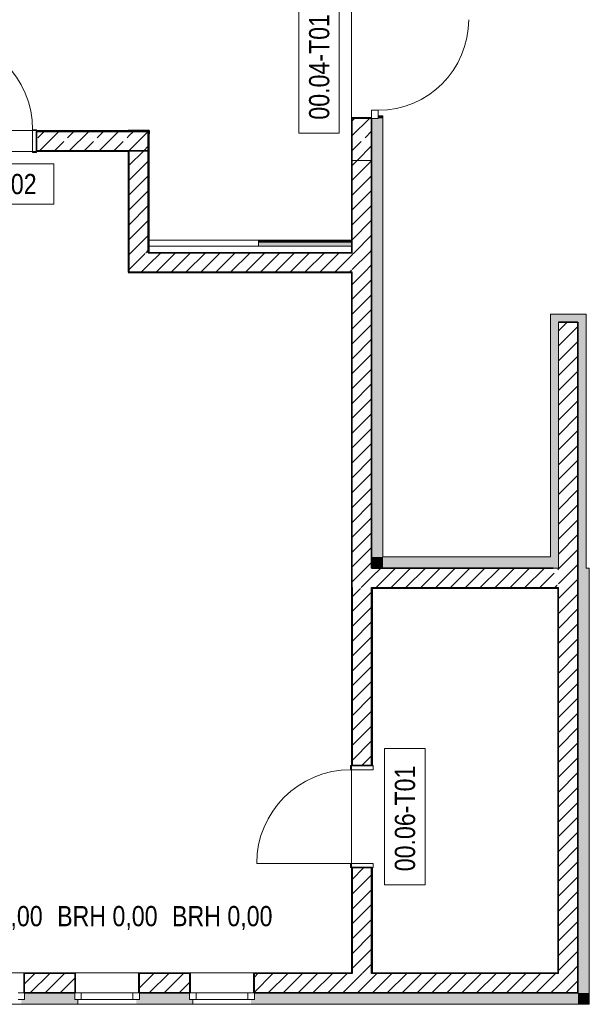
# Model space of a CAD drawing. Header units: metres. Extents: x -58265 to 854892, y -56510 to 35250.
# Tile 6 of 47: x -27525 to -20485, y -20915 to -8745. Entities that reach past the tile are written whole.
import ezdxf

# ---------------------------------------------------------------- set-up
doc = ezdxf.new("R2010")
doc.units = ezdxf.units.M
doc.header["$LTSCALE"] = 0.05
doc.header["$PDSIZE"] = 0.8
for name, color, linetype in [('0._Pikto für Layout_4_A_1_Bauteilschraffuren', 7, 'Continuous'), ('0._Pikto für Layout_4_A_1_Decken_UHD_3D', 7, 'Continuous'), ('0._Pikto für Layout_4_A_1_Fenster', 7, 'Continuous'), ('0._Pikto für Layout_4_A_1_Fenster_Text', 7, 'Continuous'), ('0._Pikto für Layout_4_A_1_Stützen', 7, 'Continuous'), ('0._Pikto für Layout_4_A_1_Türen', 7, 'Continuous'), ('0._Pikto für Layout_4_A_1_Türen_Text', 7, 'Continuous'), ('0._Pikto für Layout_4_A_1_Wände_Außen', 7, 'Continuous'), ('0._Pikto für Layout_4_A_1_Wände_Innen_Massiv', 7, 'Continuous'), ('0._Pikto für Layout_4_A_1_Wände_Innen_Trockenbau', 7, 'Continuous')]:
    doc.layers.add(name, color=color, linetype=linetype)
doc.styles.add('ERSTELLTER_STIL_2', font='txt')
pattern_1 = [(0, (0, 3e-11), (0, 173.2051), [0, -100]), (0, (50, 86.6), (0, 173.2051), [0, -100])]
pattern_2 = [(45, (0, 3e-11), (-91.9239, 91.9239), [])]
pattern_3 = [(45, (0, 3e-11), (-183.8478, 183.8478), []), (45, (-91.92, 91.92), (-183.8478, 183.8478), [195, -65])]

msp = doc.modelspace()

# ---------------------------------------------------------------- hatches: boundary and pattern name
at = {"layer": '0._Pikto für Layout_4_A_1_Bauteilschraffuren', "linetype": 'Continuous', "lineweight": 18}
h = msp.add_hatch(dxfattribs=at)
h.set_pattern_fill('Verputz_0004', color=9, style=0, pattern_type=2)
h.set_pattern_definition(pattern_1)
h.paths.add_polyline_path([(-23425, -9955), (-23415, -9965), (-23175, -9965)])
h = msp.add_hatch(dxfattribs=at)
h.set_pattern_fill('Verputz_0004', color=9, style=0, pattern_type=2)
h.set_pattern_definition(pattern_1)
h.paths.add_polyline_path([(-23425, -9965), (-23425, -10485), (-23415, -9965)])
h = msp.add_hatch(dxfattribs=at)
h.set_pattern_fill('Beton__Stahlbeton_0004', color=9, style=0, pattern_type=2)
h.set_pattern_definition(pattern_3)
h.paths.add_polyline_path([(-23175, -10485), (-23175, -9965), (-23415, -9965), (-23415, -10485)])
for points in [[(-23035, -10485), (-23035, -9965), (-23175, -9965), (-23175, -10485)], [(-23095, -9965), (-23035, -9965), (-23035, -9935), (-23095, -9935)], [(-23035, -15385), (-23035, -10485), (-23175, -10485), (-23175, -15385)], [(-23425, -11469), (-24574.886, -11469), (-24574.886, -11481.5), (-23425, -11481.5)], [(-24574.886, -11481.5), (-24574.886, -11494), (-23425, -11494), (-23425, -11481.5)], [(-23425, -11494), (-24574.886, -11494), (-24574.886, -11544), (-23425, -11544)], [(-20965, -12385), (-20965, -15525), (-20865, -15525), (-20865, -12385)], [(-20865, -12485), (-20525, -12485), (-20525, -12385), (-20865, -12385)], [(-20525, -12485), (-20625, -12485), (-20625, -15525), (-20525, -15525)], [(-23035, -15385), (-23175, -15385), (-23175, -15525)], [(-23035, -15385), (-23175, -15525), (-23035, -15525)], [(-23035, -15525), (-20932.692, -15525), (-20965, -15385), (-23035, -15385)], [(-20485, -15525), (-20625, -15525), (-20625, -20775), (-20485, -20775)], [(-27464.5, -20855), (-27504.5, -20855), (-27504.5, -20915), (-26804.5, -20915), (-26804.5, -20855), (-26844.5, -20855), (-26844.5, -20775), (-27464.5, -20775)], [(-26044.5, -20855), (-26084.5, -20855), (-26084.5, -20915), (-25384.5, -20915), (-25384.5, -20855), (-25424.5, -20855), (-25424.5, -20775), (-26044.5, -20775)], [(-24664.5, -20855), (-24664.5, -20915), (-20625, -20915), (-20625, -20775), (-24624.5, -20775), (-24624.5, -20855)], [(-20625, -20915), (-20485, -20915), (-20625, -20775)], [(-20485, -20775), (-20625, -20775), (-20485, -20915)]]:
    msp.add_hatch(color=9, dxfattribs=at).paths.add_polyline_path(points)
h = msp.add_hatch(dxfattribs=at)
h.set_pattern_fill('Verputz_0004', color=9, style=0, pattern_type=2)
h.set_pattern_definition(pattern_1)
h.paths.add_polyline_path([(-27315, -10115), (-27315, -10125), (-26185, -10125)])
h = msp.add_hatch(dxfattribs=at)
h.set_pattern_fill('Beton__Stahlbeton_0004', color=9, style=0, pattern_type=2)
h.set_pattern_definition(pattern_3)
h.paths.add_polyline_path([(-27315, -10365), (-26175, -10365), (-26175, -10125), (-27315, -10125)])
h = msp.add_hatch(dxfattribs=at)
h.set_pattern_fill('Verputz_0004', color=9, style=0, pattern_type=2)
h.set_pattern_definition(pattern_1)
h.paths.add_polyline_path([(-26185, -10115), (-26185, -10125), (-26175, -10125), (-25935, -10125), (-25935, -10365), (-25925, -10375), (-25925, -10115)])
h = msp.add_hatch(dxfattribs=at)
h.set_pattern_fill('Beton__Stahlbeton_0004', color=9, style=0, pattern_type=2)
h.set_pattern_definition(pattern_3)
h.paths.add_polyline_path([(-26175, -10365), (-25935, -10365), (-25935, -10125), (-26175, -10125)])
h = msp.add_hatch(dxfattribs=at)
h.set_pattern_fill('Verputz_0004', color=9, style=0, pattern_type=2)
h.set_pattern_definition(pattern_1)
h.paths.add_polyline_path([(-27315, -10365), (-26185, -10375)])
h = msp.add_hatch(dxfattribs=at)
h.set_pattern_fill('Verputz_0004', color=9, style=0, pattern_type=2)
h.set_pattern_definition(pattern_1)
h.paths.add_polyline_path([(-26185, -10375), (-26175, -10375), (-26185, -10365)])
h = msp.add_hatch(dxfattribs=at)
h.set_pattern_fill('Verputz_0004', color=9, style=0, pattern_type=2)
h.set_pattern_definition(pattern_1)
h.paths.add_polyline_path([(-26185, -11865), (-26175, -11865), (-26175, -10375), (-26185, -10375)])
h = msp.add_hatch(dxfattribs=at)
h.set_pattern_fill('MW_Kalksandstein_0004', color=9, style=0, pattern_type=2)
h.set_pattern_definition(pattern_2)
h.paths.add_polyline_path([(-25935, -11625), (-25935, -10365), (-26175, -10365), (-26175, -11625)])
h = msp.add_hatch(dxfattribs=at)
h.set_pattern_fill('Verputz_0004', color=9, style=0, pattern_type=2)
h.set_pattern_definition(pattern_1)
h.paths.add_polyline_path([(-25935, -11625), (-25925, -11625), (-25925, -10375), (-25935, -10375)])
h = msp.add_hatch(dxfattribs=at)
h.set_pattern_fill('Verputz_0004', color=9, style=0, pattern_type=2)
h.set_pattern_definition(pattern_1)
h.paths.add_polyline_path([(-23415, -11625), (-23415, -10485), (-23425, -11625)])
h = msp.add_hatch(dxfattribs=at)
h.set_pattern_fill('MW_Kalksandstein_0004', color=9, style=0, pattern_type=2)
h.set_pattern_definition(pattern_2)
h.paths.add_polyline_path([(-23175, -11625), (-23175, -10485), (-23415, -10485), (-23415, -11625)])
h = msp.add_hatch(dxfattribs=at)
h.set_pattern_fill('MW_Kalksandstein_0004', color=9, style=0, pattern_type=2)
h.set_pattern_definition(pattern_2)
h.paths.add_polyline_path([(-26175, -11625), (-26175, -11865), (-25935, -11634.615)])
h = msp.add_hatch(dxfattribs=at)
h.set_pattern_fill('MW_Kalksandstein_0004', color=9, style=0, pattern_type=2)
h.set_pattern_definition(pattern_2)
h.paths.add_polyline_path([(-25935, -11634.615), (-26174.6, -11865), (-25935, -11865)])
h = msp.add_hatch(dxfattribs=at)
h.set_pattern_fill('MW_Kalksandstein_0004', color=9, style=0, pattern_type=2)
h.set_pattern_definition(pattern_2)
h.paths.add_polyline_path([(-25935, -11865), (-23425, -11865), (-23425, -11625), (-25925, -11625), (-25935, -11634.615)])
h = msp.add_hatch(dxfattribs=at)
h.set_pattern_fill('MW_Kalksandstein_0004', color=9, style=0, pattern_type=2)
h.set_pattern_definition(pattern_2)
h.paths.add_polyline_path([(-23425, -11625), (-23425, -11865), (-23415, -11625)])
h = msp.add_hatch(dxfattribs=at)
h.set_pattern_fill('MW_Kalksandstein_0004', color=9, style=0, pattern_type=2)
h.set_pattern_definition(pattern_2)
h.paths.add_polyline_path([(-23415, -11625), (-23415, -11865), (-23175, -11865), (-23175, -11625)])
h = msp.add_hatch(dxfattribs=at)
h.set_pattern_fill('Verputz_0004', color=9, style=0, pattern_type=2)
h.set_pattern_definition(pattern_1)
h.paths.add_polyline_path([(-26175, -11875), (-23425, -11875), (-26174.6, -11865)])
h = msp.add_hatch(dxfattribs=at)
h.set_pattern_fill('Verputz_0004', color=9, style=0, pattern_type=2)
h.set_pattern_definition(pattern_1)
h.paths.add_polyline_path([(-23425, -15765), (-23415, -11875)])
h = msp.add_hatch(dxfattribs=at)
h.set_pattern_fill('MW_Kalksandstein_0004', color=9, style=0, pattern_type=2)
h.set_pattern_definition(pattern_2)
h.paths.add_polyline_path([(-23415, -15525), (-23175, -15525), (-23175, -11865), (-23415, -11865)])
h = msp.add_hatch(dxfattribs=at)
h.set_pattern_fill('MW_Kalksandstein_0004', color=9, style=0, pattern_type=2)
h.set_pattern_definition(pattern_2)
h.paths.add_polyline_path([(-20865, -12725), (-20625, -12725), (-20625, -12485), (-20865, -12485)])
h = msp.add_hatch(dxfattribs=at)
h.set_pattern_fill('MW_Kalksandstein_0004', color=9, style=0, pattern_type=2)
h.set_pattern_definition(pattern_2)
h.paths.add_polyline_path([(-20865, -15525), (-20625, -15525), (-20625, -12725), (-20865, -12725)])
h = msp.add_hatch(dxfattribs=at)
h.set_pattern_fill('MW_Kalksandstein_0004', color=9, style=0, pattern_type=2)
h.set_pattern_definition(pattern_2)
h.paths.add_polyline_path([(-23175, -15525), (-23415, -15525), (-23415, -15765)])
h = msp.add_hatch(dxfattribs=at)
h.set_pattern_fill('MW_Kalksandstein_0004', color=9, style=0, pattern_type=2)
h.set_pattern_definition(pattern_2)
h.paths.add_polyline_path([(-23175, -15525), (-23415, -15765), (-23175, -15765)])
h = msp.add_hatch(dxfattribs=at)
h.set_pattern_fill('MW_Kalksandstein_0004', color=9, style=0, pattern_type=2)
h.set_pattern_definition(pattern_2)
h.paths.add_polyline_path([(-23175, -15765), (-20877.308, -15765), (-20932.692, -15525), (-23175, -15525)])
h = msp.add_hatch(dxfattribs=at)
h.set_pattern_fill('MW_Kalksandstein_0004', color=9, style=0, pattern_type=2)
h.set_pattern_definition(pattern_2)
h.paths.add_polyline_path([(-20875, -15525), (-20875, -15765), (-20865, -15525)])
h = msp.add_hatch(dxfattribs=at)
h.set_pattern_fill('MW_Kalksandstein_0004', color=9, style=0, pattern_type=2)
h.set_pattern_definition(pattern_2)
h.paths.add_polyline_path([(-20865, -15525), (-20865, -15765), (-20625, -15765), (-20625, -15525)])
h = msp.add_hatch(dxfattribs=at)
h.set_pattern_fill('Verputz_0004', color=9, style=0, pattern_type=2)
h.set_pattern_definition(pattern_1)
h.paths.add_polyline_path([(-23425, -15775), (-23425, -17965), (-23415, -17965), (-23415, -15775)])
h = msp.add_hatch(dxfattribs=at)
h.set_pattern_fill('MW_Kalksandstein_0004', color=9, style=0, pattern_type=2)
h.set_pattern_definition(pattern_2)
h.paths.add_polyline_path([(-23415, -15765), (-23175, -15775)])
h = msp.add_hatch(dxfattribs=at)
h.set_pattern_fill('MW_Kalksandstein_0004', color=9, style=0, pattern_type=2)
h.set_pattern_definition(pattern_2)
h.paths.add_polyline_path([(-23415, -15775), (-23415, -17965), (-23175, -17965), (-23175, -15775)])
h = msp.add_hatch(dxfattribs=at)
h.set_pattern_fill('Verputz_0004', color=9, style=0, pattern_type=2)
h.set_pattern_definition(pattern_1)
h.paths.add_polyline_path([(-23175, -15775), (-23175, -17965), (-23165, -17965), (-23165, -15775)])
h = msp.add_hatch(dxfattribs=at)
h.set_pattern_fill('Verputz_0004', color=9, style=0, pattern_type=2)
h.set_pattern_definition(pattern_1)
h.paths.add_polyline_path([(-23165, -15775), (-20875, -15775), (-20877.308, -15765), (-23165, -15765)])
h = msp.add_hatch(dxfattribs=at)
h.set_pattern_fill('Verputz_0004', color=9, style=0, pattern_type=2)
h.set_pattern_definition(pattern_1)
h.paths.add_polyline_path([(-20875, -15775), (-20875, -20525), (-20865, -15775)])
h = msp.add_hatch(dxfattribs=at)
h.set_pattern_fill('MW_Kalksandstein_0004', color=9, style=0, pattern_type=2)
h.set_pattern_definition(pattern_2)
h.paths.add_polyline_path([(-20865, -15765), (-20865, -20535), (-20625, -20535), (-20625, -15765)])
h = msp.add_hatch(dxfattribs=at)
h.set_pattern_fill('Verputz_0004', color=9, style=0, pattern_type=2)
h.set_pattern_definition(pattern_1)
h.paths.add_polyline_path([(-23425, -20525), (-23415, -20525), (-23415, -19225), (-23425, -19225)])
h = msp.add_hatch(dxfattribs=at)
h.set_pattern_fill('MW_Kalksandstein_0004', color=9, style=0, pattern_type=2)
h.set_pattern_definition(pattern_2)
h.paths.add_polyline_path([(-23415, -20525), (-23175, -20525), (-23175, -19225), (-23415, -19225)])
h = msp.add_hatch(dxfattribs=at)
h.set_pattern_fill('Verputz_0004', color=9, style=0, pattern_type=2)
h.set_pattern_definition(pattern_1)
h.paths.add_polyline_path([(-23175, -20525), (-23165, -20525), (-23165, -19225), (-23175, -19225)])
h = msp.add_hatch(dxfattribs=at)
h.set_pattern_fill('Verputz_0004', color=9, style=0, pattern_type=2)
h.set_pattern_definition(pattern_1)
h.paths.add_polyline_path([(-27464.5, -20525), (-27474.5, -20775), (-27464.5, -20535)])
h = msp.add_hatch(dxfattribs=at)
h.set_pattern_fill('Verputz_0004', color=9, style=0, pattern_type=2)
h.set_pattern_definition(pattern_1)
h.paths.add_polyline_path([(-26844.5, -20525), (-27464.5, -20525), (-27464.5, -20535), (-26844.5, -20535)])
h = msp.add_hatch(dxfattribs=at)
h.set_pattern_fill('MW_Kalksandstein_0004', color=9, style=0, pattern_type=2)
h.set_pattern_definition(pattern_2)
h.paths.add_polyline_path([(-27464.5, -20775), (-26844.5, -20775), (-26844.5, -20535), (-27464.5, -20535)])
h = msp.add_hatch(dxfattribs=at)
h.set_pattern_fill('Verputz_0004', color=9, style=0, pattern_type=2)
h.set_pattern_definition(pattern_1)
h.paths.add_polyline_path([(-26834.5, -20525), (-26844.5, -20535), (-26844.5, -20775)])
h = msp.add_hatch(dxfattribs=at)
h.set_pattern_fill('Verputz_0004', color=9, style=0, pattern_type=2)
h.set_pattern_definition(pattern_1)
h.paths.add_polyline_path([(-26044.5, -20525), (-26054.5, -20775), (-26044.5, -20535)])
h = msp.add_hatch(dxfattribs=at)
h.set_pattern_fill('Verputz_0004', color=9, style=0, pattern_type=2)
h.set_pattern_definition(pattern_1)
h.paths.add_polyline_path([(-25424.5, -20525), (-26044.5, -20525), (-25424.5, -20535)])
h = msp.add_hatch(dxfattribs=at)
h.set_pattern_fill('MW_Kalksandstein_0004', color=9, style=0, pattern_type=2)
h.set_pattern_definition(pattern_2)
h.paths.add_polyline_path([(-26044.5, -20535), (-26044.5, -20775), (-25424.5, -20775), (-25424.5, -20535)])
h = msp.add_hatch(dxfattribs=at)
h.set_pattern_fill('Verputz_0004', color=9, style=0, pattern_type=2)
h.set_pattern_definition(pattern_1)
h.paths.add_polyline_path([(-25414.5, -20525), (-25424.5, -20535), (-25424.5, -20775)])
h = msp.add_hatch(dxfattribs=at)
h.set_pattern_fill('Verputz_0004', color=9, style=0, pattern_type=2)
h.set_pattern_definition(pattern_1)
h.paths.add_polyline_path([(-24624.5, -20525), (-24634.5, -20775), (-24624.5, -20535)])
h = msp.add_hatch(dxfattribs=at)
h.set_pattern_fill('Verputz_0004', color=9, style=0, pattern_type=2)
h.set_pattern_definition(pattern_1)
h.paths.add_polyline_path([(-23425, -20525), (-24624.5, -20525), (-23425, -20535)])
h = msp.add_hatch(dxfattribs=at)
h.set_pattern_fill('MW_Kalksandstein_0004', color=9, style=0, pattern_type=2)
h.set_pattern_definition(pattern_2)
h.paths.add_polyline_path([(-24624.5, -20775), (-23415, -20775), (-23415, -20535), (-24624.5, -20535)])
h = msp.add_hatch(dxfattribs=at)
h.set_pattern_fill('Verputz_0004', color=9, style=0, pattern_type=2)
h.set_pattern_definition(pattern_1)
h.paths.add_polyline_path([(-23415, -20525), (-23425, -20525), (-23415, -20535)])
h = msp.add_hatch(dxfattribs=at)
h.set_pattern_fill('MW_Kalksandstein_0004', color=9, style=0, pattern_type=2)
h.set_pattern_definition(pattern_2)
h.paths.add_polyline_path([(-23175, -20525), (-23415, -20525), (-23175, -20535)])
h = msp.add_hatch(dxfattribs=at)
h.set_pattern_fill('MW_Kalksandstein_0004', color=9, style=0, pattern_type=2)
h.set_pattern_definition(pattern_2)
h.paths.add_polyline_path([(-23175, -20535), (-23415, -20535), (-23415, -20775), (-23175, -20775)])
h = msp.add_hatch(dxfattribs=at)
h.set_pattern_fill('Verputz_0004', color=9, style=0, pattern_type=2)
h.set_pattern_definition(pattern_1)
h.paths.add_polyline_path([(-23165, -20525), (-23175, -20535)])
h = msp.add_hatch(dxfattribs=at)
h.set_pattern_fill('MW_Kalksandstein_0004', color=9, style=0, pattern_type=2)
h.set_pattern_definition(pattern_2)
h.paths.add_polyline_path([(-20865, -20535), (-23175, -20535), (-23175, -20775), (-20865, -20775)])
h = msp.add_hatch(dxfattribs=at)
h.set_pattern_fill('Verputz_0004', color=9, style=0, pattern_type=2)
h.set_pattern_definition(pattern_1)
h.paths.add_polyline_path([(-20875, -20525), (-23165, -20525), (-20875, -20535)])
h = msp.add_hatch(dxfattribs=at)
h.set_pattern_fill('MW_Kalksandstein_0004', color=9, style=0, pattern_type=2)
h.set_pattern_definition(pattern_2)
h.paths.add_polyline_path([(-20865, -20775), (-20625, -20775), (-20865, -20535)])
h = msp.add_hatch(dxfattribs=at)
h.set_pattern_fill('MW_Kalksandstein_0004', color=9, style=0, pattern_type=2)
h.set_pattern_definition(pattern_2)
h.paths.add_polyline_path([(-20865, -20535), (-20625, -20775), (-20625, -20535)])

# ---------------------------------------------------------------- linework, layer by layer
at = {"layer": '0._Pikto für Layout_4_A_1_Decken_UHD_3D', "color": 9, "linetype": 'Continuous', "lineweight": 18, "flags": 128}
for points in [[(-35415, -880), (-35415, -10115), (-25925, -10115), (-25925, -11469), (-23425, -11469), (-23425, -8135), (-31435, -8135), (-31435, -125), (-32985, -125), (-32985, -880)], [(-29475, -20525), (-23425, -20525), (-23425, -11875), (-26175, -11875), (-26175, -10375), (-29475, -10375)]]:
    msp.add_lwpolyline(points, close=True, dxfattribs=at)
at = {"layer": '0._Pikto für Layout_4_A_1_Fenster', "color": 9, "linetype": 'Continuous', "lineweight": 18}
for p, q in [((-20525.001, -12384.999), (-20865, -12384.999)), ((-20525.001, -12384.999), (-20525.001, -12485)), ((-20865, -12485), (-20865, -12725.001))]:
    msp.add_line(p, q, dxfattribs=at)
at = {"layer": '0._Pikto für Layout_4_A_1_Fenster', "color": 9, "linetype": 'Continuous', "lineweight": 35}
for q in [(-20865, -12485), (-20625.001, -12725.001)]:
    msp.add_line((-20625.001, -12485), q, dxfattribs=at)
at = {"layer": '0._Pikto für Layout_4_A_1_Fenster', "color": 9, "linetype": 'Continuous', "lineweight": 13}
for p, q in [((-27474.5, -20774.999), (-27474.5, -20524.999)), ((-27464.5, -20525), (-27474.5, -20525)), ((-26844.5, -20525), (-26834.5, -20525)), ((-26834.499, -20774.999), (-26834.499, -20524.999)), ((-26054.5, -20774.999), (-26054.5, -20524.999)), ((-26044.5, -20525), (-26054.5, -20525)), ((-25424.5, -20525), (-25414.5, -20525)), ((-25414.5, -20774.999), (-25414.5, -20524.999)), ((-24634.5, -20774.999), (-24634.5, -20524.999)), ((-24624.5, -20525), (-24634.5, -20525)), ((-27464.499, -20774.999), (-27544.5, -20774.999)), ((-27464.499, -20855), (-27464.499, -20774.999)), ((-26764.501, -20774.999), (-26844.5, -20774.999)), ((-26844.5, -20855), (-26844.5, -20774.999)), ((-26844.5, -20855), (-26844.5, -20774.999)), ((-26764.501, -20855), (-26764.501, -20774.999)), ((-26124.501, -20774.999), (-26764.501, -20774.999)), ((-26044.499, -20774.999), (-26124.501, -20774.999)), ((-26124.501, -20774.999), (-26124.501, -20855)), ((-26044.499, -20855), (-26044.499, -20774.999)), ((-25344.499, -20774.999), (-25424.5, -20774.999)), ((-25424.5, -20855), (-25424.5, -20774.999)), ((-25424.5, -20855), (-25424.5, -20774.999)), ((-25344.499, -20855), (-25344.499, -20774.999)), ((-24704.501, -20774.999), (-25344.499, -20774.999)), ((-24624.5, -20774.999), (-24704.501, -20774.999)), ((-24704.501, -20774.999), (-24704.501, -20855)), ((-24624.5, -20855), (-24624.5, -20774.999)), ((-27504.5, -20915), (-28224.499, -20915)), ((-27544.5, -20855), (-27464.499, -20855)), ((-26844.5, -20855), (-26764.501, -20855)), ((-26804.499, -20855), (-26844.5, -20855)), ((-26804.499, -20855), (-26844.5, -20855)), ((-26804.499, -20915), (-26804.499, -20855)), ((-26084.5, -20915), (-26804.499, -20915)), ((-26764.501, -20855), (-26124.501, -20855)), ((-26124.501, -20855), (-26044.499, -20855)), ((-25424.5, -20855), (-25344.499, -20855)), ((-25384.5, -20855), (-25424.5, -20855)), ((-25384.5, -20855), (-25424.5, -20855)), ((-25384.5, -20915), (-25384.5, -20855)), ((-24664.5, -20915), (-25384.5, -20915)), ((-25344.499, -20855), (-24704.501, -20855)), ((-24704.501, -20855), (-24624.5, -20855))]:
    msp.add_line(p, q, dxfattribs=at)
at = {"layer": '0._Pikto für Layout_4_A_1_Stützen', "color": 9, "linetype": 'Continuous', "lineweight": 18}
msp.add_line((-23414.999, -9965.001), (-23414.999, -10484.999), dxfattribs=at)
at = {"layer": '0._Pikto für Layout_4_A_1_Stützen', "color": 9, "linetype": 'Continuous', "lineweight": 35}
msp.add_line((-23175, -10484.999), (-23175, -9965.001), dxfattribs=at)
at = {"layer": '0._Pikto für Layout_4_A_1_Stützen', "color": 9, "linetype": 'Continuous', "lineweight": 18, "flags": 128}
for points in [[(-23425, -9965), (-23425, -10485)], [(-23035, -10485), (-23035, -9965)]]:
    msp.add_lwpolyline(points, dxfattribs=at)
at = {"layer": '0._Pikto für Layout_4_A_1_Stützen', "color": 9, "linetype": 'Continuous', "lineweight": 13, "flags": 128}
for points in [[(-23175, -9965), (-23415, -9965)], [(-23175, -10485), (-23415, -10485)]]:
    msp.add_lwpolyline(points, dxfattribs=at)
at = {"layer": '0._Pikto für Layout_4_A_1_Stützen', "color": 9, "linetype": 'Continuous', "lineweight": 35, "flags": 128}
for points in [[(-25935, -10375), (-25925, -10115), (-26185, -10115), (-26185, -10125)], [(-26175, -10365), (-25935, -10365), (-25935, -10125), (-26175, -10125)], [(-26185, -10365), (-26185, -10375), (-26175, -10375)]]:
    msp.add_lwpolyline(points, dxfattribs=at)
at = {"layer": '0._Pikto für Layout_4_A_1_Türen', "color": 9, "linetype": 'Continuous', "lineweight": 18}
for p, q in [((-23425, -9965), (-23425, -9955)), ((-23175, -9955), (-23425, -9955)), ((-23175, -9965.001), (-23175, -9865)), ((-23175, -9865), (-23095.001, -9865)), ((-23095.001, -9965.001), (-23175, -9965.001)), ((-23095.001, -9865), (-23095.001, -9965.001)), ((-27365, -10384.999), (-27365, -10104.999)), ((-27365, -10104.999), (-27314.999, -10104.999)), ((-27314.999, -10104.999), (-27314.999, -10384.999)), ((-27314.999, -10125.001), (-27314.999, -10115)), ((-27314.999, -10125.001), (-27314.999, -10115)), ((-27314.999, -10384.999), (-27365, -10384.999)), ((-27314.999, -10375.001), (-27314.999, -10365)), ((-27314.999, -10375.001), (-27314.999, -10365)), ((-23435, -18015.001), (-23435, -17965)), ((-23435, -17965), (-23155.001, -17965)), ((-23425, -17965), (-23414.999, -17965)), ((-23425, -17965), (-23414.999, -17965)), ((-23175, -17965), (-23165, -17965)), ((-23155.001, -17965), (-23155.001, -18015.001)), ((-23155.001, -18015.001), (-23435, -18015.001)), ((-23435, -19175), (-24594.999, -19175)), ((-23155.001, -19175), (-23435, -19175)), ((-23435, -19175), (-23435, -19224.999)), ((-23435, -19224.999), (-23155.001, -19224.999)), ((-23425, -19224.999), (-23414.999, -19224.999)), ((-23425, -19224.999), (-23414.999, -19224.999)), ((-23175, -19225), (-23165, -19225)), ((-23155.001, -19224.999), (-23155.001, -19175))]:
    msp.add_line(p, q, dxfattribs=at)
at = {"layer": '0._Pikto für Layout_4_A_1_Türen', "color": 9, "linetype": 'Continuous', "lineweight": 13}
for p, q in [((-23095.001, -9965.001), (-23175, -9965.001)), ((-23095.001, -9965.001), (-23175, -9965.001)), ((-23095.001, -9935.001), (-23095.001, -9965.001)), ((-23095.001, -9935.001), (-23095.001, -9965.001)), ((-23034.999, -9935.001), (-23095.001, -9935.001))]:
    msp.add_line(p, q, dxfattribs=at)
at = {"layer": '0._Pikto für Layout_4_A_1_Türen', "color": 9, "linetype": 'Continuous', "lineweight": 35}
for p, q in [((-27314.999, -10365), (-27314.999, -10125.001)), ((-27314.999, -10365), (-27314.999, -10125.001)), ((-23414.999, -17965), (-23175, -17965)), ((-23414.999, -17965), (-23175, -17965)), ((-23414.999, -19224.999), (-23175, -19224.999)), ((-23414.999, -19224.999), (-23175, -19224.999))]:
    msp.add_line(p, q, dxfattribs=at)
at = {"layer": '0._Pikto für Layout_4_A_1_Türen', "color": 9, "linetype": 'Continuous', "lineweight": 13}
for centre, radius, start, end in [((-23095, -8745), 1120, 270, 0), ((-28525, -10105), 1160, 0, 90), ((-23435, -19175), 1160, 90, 180)]:
    msp.add_arc(centre, radius, start, end, dxfattribs=at)
at = {"layer": '0._Pikto für Layout_4_A_1_Türen', "color": 9, "linetype": 'Continuous', "lineweight": 18}
for p in [(-23165, -17965), (-23165, -19225)]:
    msp.add_point(p, dxfattribs=at)
at = {"layer": '0._Pikto für Layout_4_A_1_Türen_Text', "color": 9, "linetype": 'Continuous', "lineweight": 13, "flags": 128}
for points in [[(-23575, -8463.28), (-24075, -8463.28), (-24075, -10146.72), (-23575, -10146.72)], [(-28786.72, -10525), (-28786.72, -11025), (-27103.28, -11025), (-27103.28, -10525)], [(-23015, -19436.72), (-22515, -19436.72), (-22515, -17753.28), (-23015, -17753.28)]]:
    msp.add_lwpolyline(points, close=True, dxfattribs=at)
at = {"layer": '0._Pikto für Layout_4_A_1_Wände_Außen', "color": 9, "linetype": 'Continuous', "lineweight": 18}
for p, q in [((-23175, -9955), (-23425, -9955)), ((-23425, -9965), (-23425, -9955)), ((-23414.999, -9965.001), (-23175, -9965.001)), ((-23414.999, -10484.999), (-23414.999, -11624.999)), ((-23414.999, -11865.001), (-23414.999, -15525)), ((-20865, -12725.001), (-20865, -15525)), ((-23414.999, -15525), (-23414.999, -15765.001)), ((-23414.999, -15525), (-23414.999, -15765.001)), ((-23175, -15765.001), (-20877.308, -15765.001)), ((-20875, -15765), (-20865, -15765)), ((-20875, -15765), (-20865, -15765)), ((-20865, -15765.001), (-20865, -20535)), ((-27474.5, -20774.999), (-27474.5, -20524.999)), ((-27474.5, -20524.999), (-27474.5, -20525)), ((-26844.5, -20535), (-27464.499, -20535)), ((-27464.499, -20535), (-27464.499, -20774.999)), ((-26844.5, -20525), (-26834.5, -20525)), ((-26844.5, -20535), (-26844.5, -20774.999)), ((-26834.499, -20774.999), (-26834.499, -20524.999)), ((-26054.5, -20774.999), (-26054.5, -20524.999)), ((-26044.5, -20525), (-26054.5, -20525)), ((-25424.5, -20535), (-26044.499, -20535)), ((-26044.499, -20535), (-26044.499, -20774.999)), ((-25424.5, -20525), (-25414.5, -20525)), ((-25424.5, -20535), (-25424.5, -20774.999)), ((-25414.5, -20774.999), (-25414.5, -20524.999)), ((-24634.5, -20774.999), (-24634.5, -20524.999)), ((-24624.5, -20525), (-24634.5, -20525)), ((-23414.999, -20535), (-24624.5, -20535)), ((-24624.5, -20535), (-24624.5, -20774.999)), ((-20875.001, -20535), (-23175, -20535)), ((-20875, -20535), (-20865, -20535)), ((-20875, -20535), (-20865, -20535))]:
    msp.add_line(p, q, dxfattribs=at)
at = {"layer": '0._Pikto für Layout_4_A_1_Wände_Außen', "color": 9, "linetype": 'Continuous', "lineweight": 13}
for p, q in [((-23175, -9965), (-23175, -9955)), ((-23095.001, -9965.001), (-23175, -9965.001)), ((-23034.999, -9935.001), (-23095.001, -9935.001)), ((-23095.001, -9935.001), (-23095.001, -9965.001)), ((-27464.5, -20775), (-27474.5, -20775)), ((-26844.5, -20855), (-26844.5, -20774.999)), ((-26844.5, -20775), (-26834.5, -20775)), ((-26044.5, -20775), (-26054.5, -20775)), ((-25424.5, -20855), (-25424.5, -20774.999)), ((-25424.5, -20775), (-25414.5, -20775)), ((-24624.5, -20775), (-24634.5, -20775)), ((-26804.499, -20855), (-26844.5, -20855)), ((-26804.499, -20915), (-26804.499, -20855)), ((-25384.5, -20855), (-25424.5, -20855)), ((-25384.5, -20915), (-25384.5, -20855))]:
    msp.add_line(p, q, dxfattribs=at)
at = {"layer": '0._Pikto für Layout_4_A_1_Wände_Außen', "color": 9, "linetype": 'Continuous', "lineweight": 35}
for p, q in [((-23175, -11624.999), (-23175, -10484.999)), ((-23415, -11625), (-23425, -11625)), ((-23415, -11625), (-23425, -11625)), ((-23175, -11865.001), (-23175, -11624.999)), ((-23425, -11865), (-23415, -11865)), ((-23425, -11865), (-23415, -11865)), ((-23175, -15385.001), (-23175, -11865.001)), ((-20625.001, -15525), (-20625.001, -12725.001)), ((-23175, -15385.001), (-23175, -15525)), ((-23175, -15385.001), (-23175, -15525)), ((-20932.693, -15525), (-23175, -15525)), ((-23175, -15525), (-23175, -15525)), ((-20625.001, -15765.001), (-20625.001, -15525)), ((-23415, -15765), (-23415, -15775)), ((-23415, -15765), (-23415, -15775)), ((-23175, -15775), (-23175, -15765)), ((-23175, -15775), (-23175, -15765)), ((-20625.001, -20535), (-20625.001, -15765.001)), ((-23415, -20525), (-23415, -20535)), ((-23415, -20525), (-23415, -20535)), ((-23175, -20535), (-23175, -20525)), ((-23175, -20535), (-23175, -20525)), ((-20625.001, -20774.999), (-20625.001, -20535)), ((-27464.499, -20774.999), (-26844.5, -20774.999)), ((-26044.499, -20774.999), (-25424.5, -20774.999)), ((-24624.5, -20774.999), (-23414.999, -20774.999)), ((-23414.999, -20774.999), (-23175, -20774.999)), ((-23175, -20774.999), (-20865, -20774.999)), ((-20865, -20774.999), (-20625.001, -20774.999)), ((-20865, -20774.999), (-20625.001, -20774.999))]:
    msp.add_line(p, q, dxfattribs=at)
at = {"layer": '0._Pikto für Layout_4_A_1_Wände_Außen', "color": 9, "linetype": 'Continuous', "lineweight": 18, "flags": 128}
for points in [[(-23035, -9965), (-23035, -9935)], [(-23425, -10485), (-23425, -11625)], [(-23035, -15385), (-23035, -10485)], [(-23425, -11875), (-23425, -15765)], [(-20965, -12385), (-20965, -15385)], [(-20525, -15525), (-20525, -12485)], [(-20965, -15385), (-23035, -15385)], [(-20485, -20915), (-20485, -15525)], [(-23165, -15775), (-20875, -15775)], [(-20875, -15775), (-20875, -20525)], [(-26844.5, -20525), (-27464.5, -20525)], [(-25424.5, -20525), (-26044.5, -20525)], [(-23425, -20525), (-24624.5, -20525)], [(-20875, -20525), (-23165, -20525)], [(-27504.5, -20915), (-26804.5, -20915)], [(-26084.5, -20915), (-25384.5, -20915)], [(-24664.5, -20915), (-20625, -20915)]]:
    msp.add_lwpolyline(points, dxfattribs=at)
at = {"layer": '0._Pikto für Layout_4_A_1_Wände_Außen', "color": 9, "linetype": 'Continuous', "lineweight": 13, "flags": 128}
for points in [[(-23175, -10485), (-23415, -10485)], [(-20865, -12385), (-20965, -12385)], [(-20865, -15525), (-20965, -15525)], [(-20485, -15525), (-20525, -15525)], [(-20485, -20915), (-20625, -20915)]]:
    msp.add_lwpolyline(points, dxfattribs=at)
at = {"layer": '0._Pikto für Layout_4_A_1_Wände_Innen_Massiv', "color": 9, "linetype": 'Continuous', "lineweight": 18}
for p, q in [((-27314.999, -10125.001), (-27314.999, -10115)), ((-27314.999, -10375.001), (-27314.999, -10365)), ((-23425, -17965), (-23414.999, -17965)), ((-23175, -17965), (-23165, -17965)), ((-23425, -19224.999), (-23414.999, -19224.999)), ((-23175, -19225), (-23165, -19225))]:
    msp.add_line(p, q, dxfattribs=at)
at = {"layer": '0._Pikto für Layout_4_A_1_Wände_Innen_Massiv', "color": 9, "linetype": 'Continuous', "lineweight": 35}
for p, q in [((-26174.999, -10125.001), (-27314.999, -10125.001)), ((-27314.999, -10365), (-27314.999, -10125.001)), ((-27314.999, -10365), (-26174.999, -10365)), ((-26174.999, -10365), (-26174.999, -11624.999)), ((-25935, -11624.999), (-25935, -10365)), ((-26174.999, -11624.999), (-26174.999, -11865.001)), ((-26174.999, -11624.999), (-26174.999, -11865.001)), ((-25935, -11624.999), (-25924.999, -11624.999)), ((-25935, -11624.999), (-25924.999, -11624.999)), ((-26174.6, -11865), (-26175, -11865)), ((-26174.6, -11865.001), (-25935, -11865.001)), ((-25935, -11865.001), (-23425, -11865.001)), ((-23414.999, -15774.999), (-23414.999, -17965)), ((-23175, -17965), (-23175, -15774.999)), ((-23414.999, -17965), (-23175, -17965)), ((-23414.999, -19224.999), (-23414.999, -20524.999)), ((-23414.999, -19224.999), (-23175, -19224.999)), ((-23175, -20524.999), (-23175, -19224.999))]:
    msp.add_line(p, q, dxfattribs=at)
at = {"layer": '0._Pikto für Layout_4_A_1_Wände_Innen_Massiv', "color": 9, "linetype": 'Continuous', "lineweight": 18, "flags": 128}
for points in [[(-26185, -10115), (-27315, -10115)], [(-27315, -10375), (-26185, -10375)], [(-26185, -10375), (-26185, -11865)], [(-25925, -11625), (-25925, -10375)], [(-26185, -11875), (-23425, -11875)], [(-23425, -15775), (-23425, -17965)], [(-23165, -17965), (-23165, -15775)], [(-23425, -19225), (-23425, -20525)], [(-23165, -20525), (-23165, -19225)]]:
    msp.add_lwpolyline(points, dxfattribs=at)
at = {"layer": '0._Pikto für Layout_4_A_1_Wände_Innen_Massiv', "color": 9, "linetype": 'Continuous', "lineweight": 35, "flags": 128}
msp.add_lwpolyline([(-23425, -11625), (-25925, -11625)], dxfattribs=at)
at = {"layer": '0._Pikto für Layout_4_A_1_Wände_Innen_Trockenbau', "color": 9, "linetype": 'Continuous', "lineweight": 13}
for p, q in [((-25924.886, -11481.5), (-25925, -11481.5)), ((-25924.886, -11494), (-25925, -11494)), ((-23425, -11481.499), (-24574.887, -11481.499)), ((-23425, -11494), (-24574.887, -11494))]:
    msp.add_line(p, q, dxfattribs=at)
at = {"layer": '0._Pikto für Layout_4_A_1_Wände_Innen_Trockenbau', "color": 9, "linetype": 'Continuous', "lineweight": 13, "flags": 128}
for points in [[(-25925, -11469), (-25925, -11544)], [(-23425, -11469), (-24574.886, -11469)], [(-24574.886, -11544), (-23425, -11544)], [(-23425, -11544), (-23425, -11469)]]:
    msp.add_lwpolyline(points, dxfattribs=at)
at = {"layer": '0._Pikto für Layout_4_A_1_Wände_Innen_Trockenbau', "color": 9, "linetype": 'Continuous', "lineweight": 18, "flags": 128}
for points in [[(-24574.886, -11469), (-25924.886, -11469)], [(-25924.886, -11469), (-25924.886, -11481.5)], [(-25924.886, -11481.5), (-25924.886, -11494)], [(-25924.886, -11494), (-25924.886, -11544)], [(-25924.886, -11544), (-24574.886, -11544)], [(-24574.886, -11481.5), (-24574.886, -11469)], [(-24574.886, -11494), (-24574.886, -11481.5)], [(-24574.886, -11544), (-24574.886, -11494)]]:
    msp.add_lwpolyline(points, dxfattribs=at)

# ---------------------------------------------------------------- texts
at = {"layer": '0._Pikto für Layout_4_A_1_Fenster_Text', "color": 9, "linetype": 'Continuous', "lineweight": 18, "char_height": 250, "attachment_point": 7, "style": 'ERSTELLTER_STIL_2'}
for insert in [(-28481.855, -20023.014), (-27061.855, -20023.014), (-25641.855, -20023.014)]:
    msp.add_mtext('\\A1;{\\pql;\\pt0;\\fSwis721 Cn BT|b0|i0|c0|p0;\\W1.000000;BRH 0,00\\fSwis721 Cn BT|b0|i0|c0|p0;\\W1.000000;\\A1{\\H.66x;\\S^  ;}\\fSwis721 Cn BT|b0|i0|c0|p0;\\W1.000000;\\fSwis721 Cn BT|b0|i0|c0|p0;\\W1.000000;}', dxfattribs=dict(at, insert=insert))
at = {"layer": '0._Pikto für Layout_4_A_1_Türen_Text', "color": 9, "linetype": 'Continuous', "lineweight": 18, "char_height": 250, "attachment_point": 7, "rotation": 90, "style": 'ERSTELLTER_STIL_2'}
for s, insert in [('\\A1;{\\pql;\\pt0;\\fSwis721 Cn BT|b0|i0|c0|p0;\\W1.000000;00.04-T01\\fSwis721 Cn BT|b0|i0|c0|p0;\\W1.000000;\\fSwis721 Cn BT|b0|i0|c0|p0;\\W1.000000;\\fSwis721 Cn BT|b0|i0|c0|p0;\\W1.000000;}', (-23694.955, -9980.7)), ('\\A1;{\\pql;\\pt0;\\fSwis721 Cn BT|b0|i0|c0|p0;\\W1.000000;00.06-T01\\fSwis721 Cn BT|b0|i0|c0|p0;\\W1.000000;\\fSwis721 Cn BT|b0|i0|c0|p0;\\W1.000000;\\fSwis721 Cn BT|b0|i0|c0|p0;\\W1.000000;}', (-22634.955, -19270.7))]:
    msp.add_mtext(s, dxfattribs=dict(at, insert=insert))
at = {"layer": '0._Pikto für Layout_4_A_1_Türen_Text', "color": 9, "linetype": 'Continuous', "lineweight": 18, "insert": (-28620.7, -10905.045), "char_height": 250, "attachment_point": 7, "style": 'ERSTELLTER_STIL_2'}
msp.add_mtext('\\A1;{\\pql;\\pt0;\\fSwis721 Cn BT|b0|i0|c0|p0;\\W1.000000;00.04-T02\\fSwis721 Cn BT|b0|i0|c0|p0;\\W1.000000;\\fSwis721 Cn BT|b0|i0|c0|p0;\\W1.000000;\\fSwis721 Cn BT|b0|i0|c0|p0;\\W1.000000;}', dxfattribs=at)

doc.saveas('drawing.dxf')
